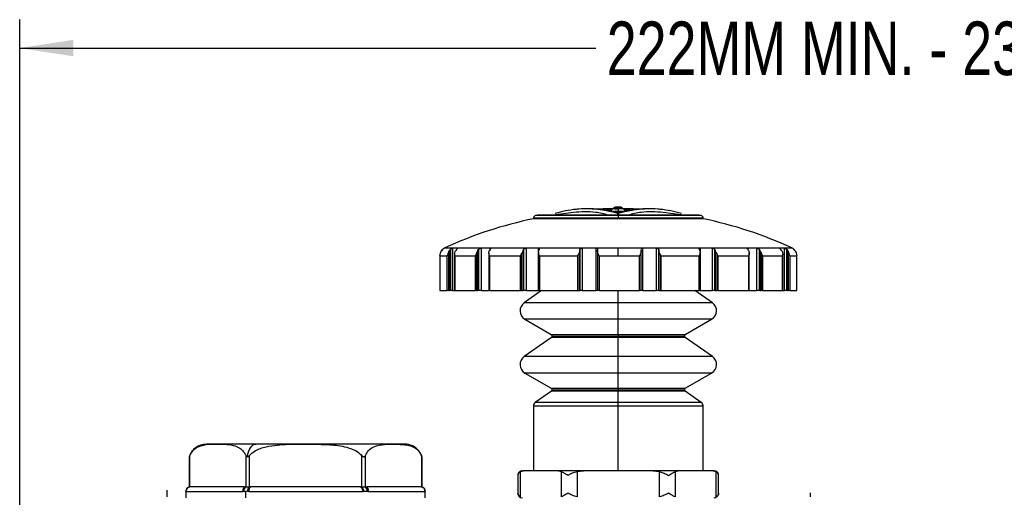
# Model space of a CAD drawing. Header units: millimetres. Extents: x 0 to 864, y 0 to 559.
# Tile 7 of 25: x 218 to 328, y 379 to 432. Entities that reach past the tile are written whole.
import ezdxf

# ---------------------------------------------------------------- set-up
doc = ezdxf.new("R2010")
doc.units = ezdxf.units.MM
doc.linetypes.add('CENTERX2', pattern=[20.32, 12.7, -2.54, 2.54, -2.54])
doc.layers.add('CENTER', color=40, linetype='CENTERX2')
doc.layers.add('DIMENSIONS', color=140, linetype='Continuous', lineweight=25)
doc.styles.add('SLDTEXTSTYLE0', font='TXT', dxfattribs={"width": 0.75})
doc.dimstyles.new('SLDDIMSTYLE0', dxfattribs={"dimtxt": 6, "dimasz": 6, "dimexe": 0, "dimexo": 0.0625, "dimgap": 1.5, "dimtad": 0, "dimtih": 1, "dimtoh": 1, "dimdec": 1, "dimrnd": 1e-09, "dimzin": 12, "dimdsep": 46, "dimtxsty": 'SLDTEXTSTYLE0', "dimsah": 1, "dimcen": 0.09, "dimadec": 0, "dimazin": 3, "dimtfac": 1, "dimtdec": 1, "dimtofl": 0, "dimtmove": 0, "dimatfit": 3, "dimfxl": 0, "dimfrac": 2, "dimtolj": 1, "dimtzin": 12, "dimarcsym": 0})

# ---------------------------------------------------------------- blocks, each defined once
blk = doc.blocks.new('_D')
at = {"layer": 'DIMENSIONS'}
for p, q in [((217.85, 373.23), (217.85, 432.47)), ((454.45, 355.21), (454.45, 432.47)), ((217.85, 429.29), (282.34, 429.29)), ((454.45, 429.29), (389.95, 429.29))]:
    blk.add_line(p, q, dxfattribs=at)
for points in [[(217.85, 429.29), (223.85, 428.37), (223.85, 430.21)], [(454.45, 429.29), (448.45, 430.21), (448.45, 428.37)]]:
    blk.add_solid(points, dxfattribs=at)
at = {"layer": 'DIMENSIONS', "insert": (283.56, 432.26), "char_height": 6, "attachment_point": 1, "style": 'SLDTEXTSTYLE0'}
blk.add_mtext('222MM MIN. - 239MM MAX.', dxfattribs=at)
blk = doc.blocks.new('SW_CENTERMARKSYMBOL_1')
at = {"layer": 'CENTER', "color": 0}
for p, q in [((0, 5.08), (0, 5.84)), ((0, 0), (0, 2.54)), ((-5.08, 0), (-5.84, 0)), ((0, 0), (-2.54, 0)), ((0, 0), (0, -2.54)), ((0, 0), (2.54, 0)), ((5.08, 0), (5.84, 0)), ((0, -5.08), (0, -5.84))]:
    blk.add_line(p, q, dxfattribs=at)
blk = doc.blocks.new('SW_CENTERMARKSYMBOL_2')
at = {"layer": 'CENTER', "color": 0}
for p, q in [((0, 5.08), (0, 5.54)), ((0, 0), (0, 2.54)), ((-5.08, 0), (-5.54, 0)), ((0, 0), (-2.54, 0)), ((0, 0), (0, -2.54)), ((0, 0), (2.54, 0)), ((5.08, 0), (5.54, 0)), ((0, -5.08), (0, -5.54))]:
    blk.add_line(p, q, dxfattribs=at)

msp = doc.modelspace()

# ---------------------------------------------------------------- linework, layer by layer
for p, q in [((284.53, 411.42), (284.53, 411.47)), ((285.11, 411.47), (285.11, 411.42)), ((285.24, 411.35), (285.28, 411.33)), ((275.35, 410.25), (275.35, 410.19)), ((284.85, 410.25), (275.35, 410.25)), ((284.85, 410.19), (275.35, 410.19)), ((284.85, 410.55), (275.59, 410.55)), ((293.9, 410.59), (275.79, 410.59)), ((275.85, 410.59), (275.79, 410.59)), ((284.82, 410.96), (284.82, 410.99)), ((284.85, 410.55), (284.85, 410.25)), ((294.11, 410.55), (284.85, 410.55)), ((284.85, 410.25), (284.85, 410.19)), ((294.35, 410.25), (284.85, 410.25)), ((294.35, 410.19), (284.85, 410.19)), ((293.9, 410.59), (293.84, 410.59)), ((294.35, 410.19), (294.35, 410.25)), ((265.08, 406.64), (265.16, 406.73)), ((265.17, 406.73), (265.09, 406.64)), ((265.16, 406.73), (265.16, 406.72)), ((265.37, 406.89), (265.35, 406.89)), ((265.43, 406.93), (284.85, 406.93)), ((265.97, 406.64), (266.05, 406.73)), ((266.05, 406.73), (266.05, 402.16)), ((266.86, 406.89), (266.3, 406.89)), ((266.3, 406.89), (266.3, 402.16)), ((266.74, 406.73), (266.67, 406.64)), ((266.86, 406.89), (266.87, 406.89)), ((266.86, 406.85), (266.86, 406.89)), ((269.14, 406.64), (269.2, 406.73)), ((269.2, 406.73), (269.2, 402.16)), ((270.51, 406.89), (269.49, 406.89)), ((269.49, 406.89), (269.49, 402.16)), ((270.49, 406.73), (270.44, 406.64)), ((270.51, 406.76), (270.51, 406.89)), ((274.2, 406.64), (274.24, 406.73)), ((274.24, 406.73), (274.24, 402.16)), ((275.9, 406.89), (274.52, 406.89)), ((274.52, 406.89), (274.52, 402.16)), ((275.9, 402.16), (275.9, 406.89)), ((275.98, 406.73), (275.94, 406.64)), ((280.55, 406.64), (280.56, 406.73)), ((280.56, 406.73), (280.56, 402.16)), ((282.36, 406.89), (280.8, 406.89)), ((280.8, 406.89), (280.8, 402.16)), ((282.36, 402.16), (282.36, 406.89)), ((282.54, 406.73), (282.52, 406.64)), ((284.85, 406.03), (284.85, 406.93)), ((284.85, 406.93), (304.26, 406.93)), ((287.4, 406.73), (287.4, 406.76)), ((287.42, 406.64), (287.4, 406.73)), ((289.13, 406.89), (287.57, 406.89)), ((287.57, 406.89), (287.57, 402.16)), ((289.13, 402.16), (289.13, 406.89)), ((289.37, 406.73), (289.38, 406.64)), ((289.37, 402.16), (289.37, 406.73)), ((293.97, 406.64), (293.93, 406.73)), ((295.38, 406.89), (294.01, 406.89)), ((294.01, 406.89), (294.01, 402.16)), ((295.38, 402.16), (295.38, 406.89)), ((295.66, 406.73), (295.7, 406.64)), ((295.66, 402.16), (295.66, 406.73)), ((300.36, 406.89), (299.35, 406.89)), ((299.35, 406.89), (299.35, 406.76)), ((299.43, 406.64), (299.37, 406.73)), ((300.36, 402.16), (300.36, 406.89)), ((300.64, 406.73), (300.7, 406.64)), ((300.64, 402.16), (300.64, 406.73)), ((303.46, 406.89), (302.93, 406.89)), ((302.93, 406.89), (302.93, 406.86)), ((303.13, 406.64), (303.05, 406.73)), ((303.46, 402.16), (303.46, 406.89)), ((303.72, 406.73), (303.8, 406.64)), ((303.72, 402.16), (303.72, 406.73)), ((304.35, 406.89), (304.34, 406.89)), ((304.62, 406.64), (304.53, 406.73)), ((264.88, 406.05), (264.88, 402.16)), ((264.89, 406.05), (264.89, 402.16)), ((264.89, 406.03), (265.71, 406.03)), ((264.89, 406.03), (264.89, 402.16)), ((265.71, 402.16), (265.71, 406.03)), ((265.97, 406.64), (265.9, 406.54)), ((265.9, 402.16), (265.9, 406.54)), ((265.97, 402.16), (265.97, 406.64)), ((266.53, 406.2), (266.53, 402.16)), ((266.55, 406.03), (268.85, 406.03)), ((266.55, 406.03), (266.55, 402.16)), ((268.85, 402.16), (268.85, 406.03)), ((269.01, 402.16), (269.01, 406.42)), ((269.14, 402.16), (269.14, 406.64)), ((270.36, 406.35), (270.36, 402.16)), ((270.42, 406.03), (273.92, 406.03)), ((270.42, 406.03), (270.42, 402.16)), ((274.03, 406.28), (273.92, 406.03)), ((273.92, 402.16), (273.92, 406.03)), ((274.03, 402.16), (274.03, 406.28)), ((274.2, 402.16), (274.2, 406.64)), ((275.91, 406.48), (275.91, 402.16)), ((276.03, 406.03), (280.31, 406.03)), ((276.03, 406.03), (276.03, 402.16)), ((280.35, 406.13), (280.31, 406.03)), ((280.31, 402.16), (280.31, 406.03)), ((280.35, 402.16), (280.35, 406.13)), ((280.55, 402.16), (280.55, 406.64)), ((282.52, 406.64), (282.52, 402.16)), ((282.7, 406.03), (284.85, 406.03)), ((282.7, 406.03), (282.7, 402.16)), ((284.85, 406.03), (287.24, 406.03)), ((287.24, 402.16), (287.24, 406.03)), ((287.42, 402.16), (287.42, 406.64)), ((289.38, 406.64), (289.38, 402.16)), ((289.63, 406.03), (289.58, 406.13)), ((289.58, 406.13), (289.58, 402.16)), ((289.63, 406.03), (293.89, 406.03)), ((289.63, 406.03), (289.63, 402.16)), ((293.89, 402.16), (293.89, 406.03)), ((294, 402.16), (294, 406.48)), ((295.7, 406.64), (295.7, 402.16)), ((295.98, 406.03), (295.87, 406.28)), ((295.87, 406.28), (295.87, 402.16)), ((295.98, 406.03), (299.45, 406.03)), ((295.98, 406.03), (295.98, 402.16)), ((299.45, 402.16), (299.45, 406.03)), ((299.5, 402.16), (299.5, 406.35)), ((300.7, 406.64), (300.7, 402.16)), ((300.83, 406.42), (300.83, 402.16)), ((300.99, 406.03), (303.24, 406.03)), ((300.99, 406.03), (300.99, 402.16)), ((303.24, 402.16), (303.24, 406.03)), ((303.26, 402.16), (303.26, 406.2)), ((303.86, 406.54), (303.8, 406.64)), ((303.8, 406.64), (303.8, 402.16)), ((303.86, 406.54), (303.86, 402.16)), ((304.06, 406.03), (304.82, 406.03)), ((304.06, 406.03), (304.06, 402.16)), ((304.82, 402.16), (304.82, 406.05)), ((304.82, 402.16), (304.82, 406.03)), ((264.89, 402.16), (264.88, 402.16)), ((264.89, 402.16), (265.71, 402.16)), ((264.89, 402.16), (264.89, 402.16)), ((265.9, 402.16), (265.71, 402.16)), ((265.9, 402.16), (265.97, 402.16)), ((266.05, 402.16), (265.97, 402.16)), ((266.3, 402.16), (266.05, 402.16)), ((266.3, 402.16), (266.57, 402.16)), ((266.55, 402.16), (266.53, 402.16)), ((266.55, 402.16), (268.85, 402.16)), ((269.01, 402.16), (268.85, 402.16)), ((269.01, 402.16), (269.14, 402.16)), ((269.2, 402.16), (269.14, 402.16)), ((269.49, 402.16), (269.2, 402.16)), ((269.49, 402.16), (270.33, 402.16)), ((270.42, 402.16), (270.36, 402.16)), ((270.42, 402.16), (273.92, 402.16)), ((274.03, 402.16), (273.92, 402.16)), ((274.03, 402.16), (274.2, 402.16)), ((274.24, 402.16), (274.2, 402.16)), ((274.52, 402.16), (274.24, 402.16)), ((276.27, 402.16), (274.32, 400.79)), ((274.52, 402.16), (275.9, 402.16)), ((275.91, 402.16), (275.9, 402.16)), ((276.03, 402.16), (275.91, 402.16)), ((276.03, 402.16), (280.31, 402.16)), ((280.35, 402.16), (280.31, 402.16)), ((280.35, 402.16), (280.55, 402.16)), ((280.56, 402.16), (280.55, 402.16)), ((280.8, 402.16), (280.56, 402.16)), ((280.8, 402.16), (282.36, 402.16)), ((282.52, 402.16), (282.36, 402.16)), ((282.7, 402.16), (282.52, 402.16)), ((282.7, 402.16), (287.24, 402.16)), ((284.85, 400.79), (284.85, 402.16)), ((287.42, 402.16), (287.24, 402.16)), ((287.57, 402.16), (287.42, 402.16)), ((287.57, 402.16), (289.13, 402.16)), ((289.37, 402.16), (289.13, 402.16)), ((289.38, 402.16), (289.37, 402.16)), ((289.38, 402.16), (289.58, 402.16)), ((289.63, 402.16), (289.58, 402.16)), ((289.63, 402.16), (293.89, 402.16)), ((295.38, 400.79), (293.42, 402.16)), ((294, 402.16), (293.89, 402.16)), ((294.01, 402.16), (294, 402.16)), ((294.01, 402.16), (295.38, 402.16)), ((295.66, 402.16), (295.38, 402.16)), ((295.7, 402.16), (295.66, 402.16)), ((295.7, 402.16), (295.87, 402.16)), ((295.98, 402.16), (295.87, 402.16)), ((295.98, 402.16), (299.45, 402.16)), ((299.5, 402.16), (299.45, 402.16)), ((299.5, 402.16), (300.36, 402.16)), ((300.64, 402.16), (300.36, 402.16)), ((300.7, 402.16), (300.64, 402.16)), ((300.7, 402.16), (300.83, 402.16)), ((300.99, 402.16), (300.83, 402.16)), ((300.99, 402.16), (303.24, 402.16)), ((303.26, 402.16), (303.24, 402.16)), ((303.26, 402.16), (303.46, 402.16)), ((303.72, 402.16), (303.46, 402.16)), ((303.8, 402.16), (303.72, 402.16)), ((303.8, 402.16), (303.86, 402.16)), ((304.06, 402.16), (303.86, 402.16)), ((304.06, 402.16), (304.82, 402.16)), ((304.82, 402.16), (304.82, 402.16)), ((284.85, 400.79), (274.32, 400.79)), ((284.85, 398.94), (284.85, 400.79)), ((295.38, 400.79), (284.85, 400.79)), ((274.4, 398.94), (277.35, 397.24)), ((284.85, 398.94), (274.4, 398.94)), ((284.85, 397.24), (284.85, 398.94)), ((295.3, 398.94), (284.85, 398.94)), ((292.35, 397.24), (295.3, 398.94)), ((277.36, 396.9), (274.32, 394.77)), ((277.35, 397.24), (284.85, 397.24)), ((284.85, 396.9), (277.36, 396.9)), ((277.45, 397.06), (284.85, 397.06)), ((284.85, 397.24), (284.85, 397.06)), ((284.85, 397.24), (292.35, 397.24)), ((284.85, 397.06), (284.85, 396.9)), ((284.85, 397.06), (292.25, 397.06)), ((284.85, 394.77), (284.85, 396.9)), ((292.33, 396.9), (284.85, 396.9)), ((295.38, 394.77), (292.33, 396.9)), ((284.85, 394.77), (274.32, 394.77)), ((284.85, 392.91), (284.85, 394.77)), ((295.38, 394.77), (284.85, 394.77)), ((274.4, 392.91), (277.35, 391.21)), ((284.85, 392.91), (274.4, 392.91)), ((284.85, 391.21), (284.85, 392.91)), ((295.3, 392.91), (284.85, 392.91)), ((292.35, 391.21), (295.3, 392.91)), ((277.36, 390.87), (275.56, 389.61)), ((277.35, 391.21), (284.85, 391.21)), ((284.85, 390.87), (277.36, 390.87)), ((277.45, 391.04), (284.85, 391.04)), ((284.85, 391.21), (284.85, 391.04)), ((284.85, 391.21), (292.35, 391.21)), ((284.85, 391.04), (284.85, 390.87)), ((284.85, 391.04), (292.25, 391.04)), ((284.85, 389.61), (284.85, 390.87)), ((292.33, 390.87), (284.85, 390.87)), ((294.13, 389.61), (292.33, 390.87)), ((275.35, 389.2), (275.35, 381.96)), ((284.85, 389.2), (275.35, 389.2)), ((284.85, 389.61), (275.56, 389.61)), ((284.85, 389.2), (284.85, 389.61)), ((294.13, 389.61), (284.85, 389.61)), ((284.85, 381.96), (284.85, 389.2)), ((294.35, 389.2), (284.85, 389.2)), ((294.35, 381.96), (294.35, 389.2)), ((244.29, 384.96), (238.76, 384.96)), ((260.91, 384.96), (244.29, 384.96)), ((236.89, 380.16), (236.89, 383.7)), ((243.15, 383.7), (243.15, 380.16)), ((243.58, 380.16), (243.58, 383.7)), ((256.11, 383.7), (256.11, 380.16)), ((256.54, 380.16), (256.54, 383.7)), ((262.87, 383.52), (262.78, 383.77)), ((262.81, 383.7), (262.81, 380.16)), ((236.82, 383.52), (236.82, 380.16)), ((262.88, 380.16), (262.88, 383.52)), ((273.61, 381.46), (273.61, 379.46)), ((273.88, 381.88), (274.23, 381.96)), ((273.88, 381.88), (273.88, 379.05)), ((274.11, 381.96), (274.23, 381.96)), ((278.14, 381.96), (274.23, 381.96)), ((278.14, 381.96), (278.5, 381.88)), ((280.94, 381.96), (278.14, 381.96)), ((278.5, 379.05), (278.5, 381.88)), ((280.23, 381.88), (280.94, 381.96)), ((280.23, 381.88), (280.23, 379.05)), ((288.76, 381.96), (280.94, 381.96)), ((288.76, 381.96), (289.47, 381.88)), ((291.55, 381.96), (288.76, 381.96)), ((289.47, 379.05), (289.47, 381.88)), ((291.2, 381.88), (291.55, 381.96)), ((291.2, 381.88), (291.2, 379.05)), ((295.46, 381.96), (291.55, 381.96)), ((295.46, 381.96), (295.82, 381.88)), ((295.58, 381.96), (295.46, 381.96)), ((295.82, 379.05), (295.82, 381.88)), ((296.08, 379.46), (296.08, 381.46)), ((236.45, 379.68), (236.45, 378.96)), ((236.45, 379.67), (236.45, 379.68)), ((236.45, 379.66), (236.45, 379.67)), ((236.45, 379.66), (242.82, 379.66)), ((242.96, 380.16), (236.95, 380.16)), ((242.96, 379.67), (242.82, 379.66)), ((242.96, 379.67), (243.15, 379.68)), ((243.15, 380.16), (243.08, 380.16)), ((243.34, 379.67), (243.15, 379.68)), ((243.15, 378.96), (243.15, 379.68)), ((243.48, 379.66), (243.34, 379.67)), ((243.48, 379.66), (256.22, 379.66)), ((243.72, 380.16), (243.58, 380.16)), ((255.98, 380.16), (243.72, 380.16)), ((256.11, 380.16), (255.98, 380.16)), ((256.35, 379.67), (256.22, 379.66)), ((256.61, 380.16), (256.54, 380.16)), ((262.74, 380.16), (256.73, 380.16)), ((256.87, 379.66), (256.74, 379.67)), ((256.87, 379.66), (263.24, 379.66)), ((263.25, 379.68), (263.24, 379.67)), ((263.24, 379.67), (263.24, 379.66)), ((263.25, 378.96), (263.25, 379.68))]:
    msp.add_line(p, q)
at = {"flags": 128}
for points in [[(284.26, 411.31), (283.17, 411.28), (282.6, 411.26)], [(284.08, 411.16), (283.79, 411.15), (283.46, 411.14)], [(284.33, 411.34), (284.35, 411.34), (284.4, 411.35)], [(285.31, 411.34), (285.29, 411.34), (285.24, 411.35)], [(287.09, 411.26), (286.51, 411.28), (285.47, 411.31)], [(286.23, 411.14), (285.85, 411.15), (285.55, 411.16)], [(243.33, 383.51), (243.39, 383.82), (243.47, 384.1), (243.57, 384.35), (243.69, 384.56), (243.83, 384.73), (243.98, 384.86), (244.13, 384.94), (244.29, 384.96)], [(243.08, 380.16), (243.03, 380.15), (242.98, 380.12), (242.94, 380.08), (242.9, 380.02), (242.86, 379.94), (242.84, 379.85), (242.83, 379.76), (242.82, 379.66)], [(243.72, 380.16), (243.67, 380.15), (243.62, 380.12), (243.58, 380.08), (243.55, 380.02), (243.52, 379.94), (243.5, 379.85), (243.48, 379.76), (243.48, 379.66)], [(255.98, 380.16), (256.02, 380.15), (256.07, 380.12), (256.11, 380.08), (256.15, 380.02), (256.18, 379.94), (256.2, 379.85), (256.21, 379.76), (256.22, 379.66)], [(256.61, 380.16), (256.66, 380.15), (256.71, 380.12), (256.76, 380.08), (256.8, 380.02), (256.83, 379.94), (256.85, 379.85), (256.87, 379.76), (256.87, 379.66)]]:
    msp.add_lwpolyline(points, dxfattribs=at)
for centre, radius, start, end in [((281.38, 399.03), 12.27, 95.8222, 107.0534), ((281.32, 399.35), 11.94, 72.8004, 95.6467), ((284.9, 363.91), 47.56, 95.4631, 95.7452), ((281.49, 399.38), 11.92, 73.6509, 95.3755), ((284.53, 411.17), 0.3, 90.3925, 149.3426), ((284.85, 364.31), 47.16, 90.0007, 90.3912), ((284.85, 364.46), 46.96, 89.674, 90.392), ((284.85, 364.51), 46.96, 89.674, 90), ((288.2, 399.38), 11.92, 84.6245, 106.3491), ((288.38, 399.35), 11.94, 84.3533, 107.1996), ((285.11, 411.17), 0.3, 30.1655, 89.6741), ((284.79, 363.9), 47.57, 84.2548, 84.5369), ((288.31, 399.03), 12.27, 72.9466, 84.1778), ((284.85, 364.47), 46.69, 101.7388, 114.57), ((275.65, 410.25), 0.3, 101.3618, 179.9995), ((284.79, 364.74), 46.72, 101.1056, 101.3629), ((284.85, 364.47), 46.69, 96.1753, 98.9981), ((284.85, 364.47), 46.69, 81.0019, 83.8248), ((284.9, 364.74), 46.72, 78.6372, 78.8944), ((294.05, 410.25), 0.3, 0.0003, 78.6384), ((284.85, 364.47), 46.69, 65.43, 78.2612), ((265.85, 406.02), 1, 114.5708, 119.9973), ((303.85, 406.02), 1, 60.0033, 65.4297), ((274.95, 399.89), 1.1, 125.0002, 239.9998), ((294.75, 399.89), 1.1, 300, 54.9999), ((277.25, 397.06), 0.2, 359.9997, 60), ((277.25, 397.06), 0.2, 305.0007, 359.9993), ((292.45, 397.06), 0.2, 120.0003, 180.0003), ((292.45, 397.06), 0.2, 180, 234.9999), ((274.95, 393.87), 1.1, 125.0001, 239.9999), ((294.75, 393.87), 1.1, 299.9999, 55), ((277.25, 391.04), 0.2, 359.9992, 60.001), ((277.25, 391.04), 0.2, 305.0007, 359.9988), ((292.45, 391.04), 0.2, 119.9993, 180.0008), ((292.45, 391.04), 0.2, 180.0005, 234.9999), ((275.85, 389.2), 0.5, 125, 180.0002), ((293.85, 389.2), 0.5, 0, 54.9999), ((238.74, 382.96), 2, 90, 163.9291), ((260.95, 382.96), 2, 39.6482, 89.9999), ((274.11, 381.46), 0.5, 90.0002, 180.0107), ((295.58, 381.46), 0.5, 0.0002, 90), ((236.95, 379.66), 0.5, 90.0114, 180.0114), ((236.95, 379.67), 0.5, 97.264, 179.8609), ((243.41, 379.78), 0.467, 123.8975, 193.3007), ((243.88, 379.71), 0.54, 123.1688, 184.5411), ((255.82, 379.71), 0.54, 355.4589, 56.8312), ((256.28, 379.78), 0.467, 346.6984, 56.1026), ((262.74, 379.66), 0.5, 359.9884, 89.9886), ((262.74, 379.67), 0.5, 0.1389, 82.7362), ((274.11, 379.46), 0.5, 180.0461, 270.0002), ((295.58, 379.46), 0.5, 270, 0.0001)]:
    msp.add_arc(centre, radius, start, end)
for points, knots in [([(284.06, 411.03), (284.06, 411.07), (284.07, 411.13), (284.11, 411.2), (284.14, 411.24), (284.17, 411.27), (284.21, 411.29), (284.27, 411.32), (284.33, 411.33), (284.36, 411.33)], [0, 0, 0, 0, 0.2394326, 0.3678944, 0.4988785, 0.5572453, 0.6639373, 0.8149274, 1, 1, 1, 1]), ([(284.33, 411.34), (284.28, 411.33), (284.23, 411.32), (284.19, 411.28), (284.18, 411.27)], [0, 0, 0, 0, 0.837119, 1, 1, 1, 1]), ([(284.33, 411.34), (284.34, 411.35), (284.36, 411.37), (284.42, 411.4), (284.49, 411.42), (284.53, 411.42)], [0, 0, 0, 0, 0.006484, 0.42628, 1, 1, 1, 1]), ([(284.36, 411.33), (284.36, 411.33), (284.37, 411.35), (284.39, 411.35), (284.4, 411.35)], [0, 0, 0, 0, 0.278522, 1, 1, 1, 1]), ([(284.36, 411.33), (284.36, 411.33), (284.4, 411.3), (284.5, 411.31), (284.62, 411.29), (284.73, 411.29), (284.79, 411.29), (284.82, 411.29)], [0, 0, 0, 0, 0.069746, 0.283681, 0.604361, 0.797294, 1, 1, 1, 1]), ([(284.4, 411.35), (284.42, 411.35), (284.48, 411.36), (284.57, 411.36), (284.69, 411.37), (284.77, 411.37), (284.81, 411.37)], [0, 0, 0, 0, 0.1685097, 0.4051967, 0.6851229, 1, 1, 1, 1]), ([(284.81, 411.37), (284.86, 411.37), (284.94, 411.37), (285.06, 411.36), (285.16, 411.36), (285.21, 411.35), (285.24, 411.35)], [0, 0, 0, 0, 0.3188777, 0.6027373, 0.8324448, 1, 1, 1, 1]), ([(285.28, 411.33), (285.27, 411.32), (285.23, 411.3), (285.16, 411.31), (285.08, 411.3), (284.97, 411.29), (284.88, 411.29), (284.82, 411.29)], [0, 0, 0, 0, 0.0713223, 0.2846691, 0.4370354, 0.6052566, 1, 1, 1, 1]), ([(284.82, 411.29), (284.82, 411.29), (284.82, 411.27), (284.82, 411.25), (284.82, 411.21), (284.82, 411.15), (284.82, 411.08), (284.82, 411.02), (284.82, 410.99)], [0, 0, 0, 0, 0.0460556, 0.1411241, 0.2739203, 0.4283951, 0.7417188, 1, 1, 1, 1]), ([(285.28, 411.33), (285.31, 411.33), (285.36, 411.32), (285.43, 411.29), (285.47, 411.27), (285.5, 411.23), (285.53, 411.2), (285.57, 411.13), (285.58, 411.07), (285.58, 411.03)], [0, 0, 0, 0, 0.183017, 0.333208, 0.440589, 0.501137, 0.631861, 0.760246, 1, 1, 1, 1]), ([(285.53, 411.19), (285.52, 411.21), (285.5, 411.24), (285.42, 411.31), (285.35, 411.33), (285.31, 411.34)], [0, 0, 0, 0, 0.237104, 0.472985, 1, 1, 1, 1]), ([(283.75, 410.59), (283.27, 410.71), (281.99, 411.04), (280.66, 410.95), (279.82, 410.89)], [0, 0, 0, 0, 0.371289, 1, 1, 1, 1]), ([(284.82, 410.99), (284.72, 410.99), (284.57, 410.99), (284.38, 411), (284.25, 411.01), (284.14, 411), (284.07, 411.03), (284.06, 411.03)], [0, 0, 0, 0, 0.398787, 0.58228, 0.730698, 0.941029, 1, 1, 1, 1]), ([(284.82, 410.96), (284.77, 410.96), (284.66, 410.96), (284.48, 410.97), (284.31, 410.97), (284.17, 410.99), (284.08, 410.99), (284.06, 411.02), (284.06, 411.02)], [0, 0, 0, 0, 0.1899472, 0.4478957, 0.6773037, 0.8775824, 0.9868474, 1, 1, 1, 1]), ([(284.78, 410.59), (284.78, 410.59), (284.78, 410.61), (284.79, 410.65), (284.81, 410.71), (284.83, 410.74), (284.85, 410.76)], [0, 0, 0, 0, 0.0071252, 0.3323556, 0.6722634, 1, 1, 1, 1]), ([(285.58, 411.03), (285.57, 411.03), (285.5, 411), (285.39, 411.01), (285.25, 411), (285.07, 410.99), (284.92, 410.99), (284.82, 410.99)], [0, 0, 0, 0, 0.061114, 0.272884, 0.422195, 0.609849, 1, 1, 1, 1]), ([(285.58, 411.02), (285.58, 411.02), (285.55, 411), (285.47, 410.99), (285.32, 410.97), (285.11, 410.96), (284.94, 410.96), (284.84, 410.96), (284.82, 410.96)], [0, 0, 0, 0, 0.0218, 0.122405, 0.308874, 0.611025, 0.932775, 1, 1, 1, 1]), ([(284.91, 410.59), (284.91, 410.59), (284.91, 410.61), (284.9, 410.65), (284.88, 410.71), (284.86, 410.74), (284.85, 410.76)], [0, 0, 0, 0, 0.007167, 0.332374, 0.672326, 1, 1, 1, 1]), ([(289.87, 410.89), (289.04, 410.95), (287.72, 411.04), (286.43, 410.71), (285.95, 410.59)], [0, 0, 0, 0, 0.622503, 1, 1, 1, 1]), ([(265.16, 406.73), (265.18, 406.75), (265.22, 406.79), (265.28, 406.84), (265.32, 406.87), (265.35, 406.88), (265.35, 406.89)], [0, 0, 0, 0, 0.398738, 0.689075, 0.883764, 1, 1, 1, 1]), ([(265.37, 406.89), (265.37, 406.89), (265.36, 406.88), (265.33, 406.87), (265.3, 406.84), (265.25, 406.8), (265.2, 406.76), (265.17, 406.73), (265.17, 406.73)], [0, 0, 0, 0, 0.031065, 0.135611, 0.304524, 0.539857, 0.928884, 1, 1, 1, 1]), ([(266.05, 406.73), (266.07, 406.75), (266.11, 406.8), (266.18, 406.84), (266.24, 406.87), (266.28, 406.89), (266.3, 406.89), (266.3, 406.89)], [0, 0, 0, 0, 0.325603, 0.584444, 0.781875, 0.93427, 1, 1, 1, 1]), ([(266.87, 406.88), (266.87, 406.88), (266.87, 406.86), (266.84, 406.84), (266.81, 406.8), (266.77, 406.76), (266.74, 406.73), (266.74, 406.73)], [0, 0, 0, 0, 0.050928, 0.205639, 0.454839, 0.912211, 1, 1, 1, 1]), ([(269.2, 406.73), (269.22, 406.76), (269.26, 406.8), (269.33, 406.84), (269.39, 406.87), (269.44, 406.89), (269.48, 406.89), (269.49, 406.89)], [0, 0, 0, 0, 0.279912, 0.518405, 0.719185, 0.899851, 1, 1, 1, 1]), ([(270.51, 406.89), (270.52, 406.89), (270.54, 406.89), (270.57, 406.87), (270.56, 406.84), (270.54, 406.8), (270.52, 406.76), (270.5, 406.73), (270.49, 406.73)], [0, 0, 0, 0, 0.154641, 0.259638, 0.37473, 0.558803, 0.92608, 1, 1, 1, 1]), ([(274.24, 406.73), (274.26, 406.76), (274.29, 406.8), (274.35, 406.84), (274.41, 406.87), (274.47, 406.89), (274.51, 406.89), (274.52, 406.89)], [0, 0, 0, 0, 0.2482397, 0.4687017, 0.6696045, 0.8716973, 1, 1, 1, 1]), ([(275.9, 406.89), (275.92, 406.89), (275.94, 406.89), (275.98, 406.87), (276.01, 406.85), (276.01, 406.8), (275.99, 406.76), (275.98, 406.73), (275.98, 406.73)], [0, 0, 0, 0, 0.201903, 0.3606172, 0.494729, 0.6501632, 0.9404674, 1, 1, 1, 1]), ([(280.56, 406.73), (280.57, 406.76), (280.58, 406.8), (280.63, 406.85), (280.69, 406.87), (280.75, 406.89), (280.79, 406.89), (280.8, 406.89)], [0, 0, 0, 0, 0.232958, 0.43558, 0.631136, 0.847674, 1, 1, 1, 1]), ([(282.36, 406.89), (282.38, 406.89), (282.42, 406.89), (282.47, 406.87), (282.51, 406.85), (282.54, 406.8), (282.54, 406.76), (282.54, 406.73), (282.54, 406.73)], [0, 0, 0, 0, 0.207191, 0.390563, 0.551734, 0.711149, 0.952974, 1, 1, 1, 1]), ([(287.4, 406.8), (287.4, 406.8), (287.4, 406.81), (287.43, 406.85), (287.47, 406.88), (287.52, 406.89), (287.56, 406.89), (287.57, 406.89)], [0, 0, 0, 0, 0.0176334, 0.2617313, 0.4959674, 0.7796803, 1, 1, 1, 1]), ([(289.13, 406.89), (289.15, 406.89), (289.19, 406.89), (289.24, 406.87), (289.3, 406.85), (289.34, 406.81), (289.36, 406.76), (289.37, 406.73), (289.37, 406.73)], [0, 0, 0, 0, 0.188619, 0.37315, 0.54844, 0.722986, 0.958243, 1, 1, 1, 1]), ([(293.93, 406.73), (293.92, 406.75), (293.91, 406.79), (293.9, 406.84), (293.93, 406.88), (293.97, 406.89), (294, 406.89), (294.01, 406.89)], [0, 0, 0, 0, 0.3047285, 0.4945847, 0.6439853, 0.8339485, 1, 1, 1, 1]), ([(295.38, 406.89), (295.4, 406.89), (295.43, 406.89), (295.49, 406.87), (295.55, 406.85), (295.6, 406.81), (295.64, 406.76), (295.66, 406.73), (295.66, 406.73)], [0, 0, 0, 0, 0.160358, 0.334369, 0.514116, 0.703237, 0.956983, 1, 1, 1, 1]), ([(299.37, 406.73), (299.35, 406.75), (299.32, 406.79), (299.3, 406.83), (299.29, 406.87), (299.32, 406.89), (299.34, 406.89), (299.35, 406.89)], [0, 0, 0, 0, 0.384738, 0.616129, 0.746365, 0.871489, 1, 1, 1, 1]), ([(300.36, 406.89), (300.37, 406.89), (300.4, 406.89), (300.45, 406.87), (300.51, 406.85), (300.57, 406.8), (300.62, 406.76), (300.64, 406.73), (300.64, 406.73)], [0, 0, 0, 0, 0.126699, 0.28414, 0.463377, 0.666129, 0.951437, 1, 1, 1, 1]), ([(303.05, 406.73), (303.03, 406.75), (302.99, 406.79), (302.95, 406.84), (302.92, 406.86), (302.91, 406.89), (302.93, 406.89), (302.93, 406.89)], [0, 0, 0, 0, 0.4265005, 0.7067879, 0.8671166, 0.9413193, 1, 1, 1, 1]), ([(303.46, 406.89), (303.47, 406.89), (303.49, 406.89), (303.53, 406.87), (303.58, 406.84), (303.64, 406.8), (303.69, 406.76), (303.72, 406.73), (303.72, 406.73)], [0, 0, 0, 0, 0.085266, 0.220424, 0.396145, 0.613629, 0.942366, 1, 1, 1, 1]), ([(304.53, 406.73), (304.51, 406.75), (304.47, 406.79), (304.41, 406.84), (304.37, 406.87), (304.35, 406.88), (304.34, 406.89), (304.34, 406.89)], [0, 0, 0, 0, 0.390613, 0.675033, 0.865755, 0.979619, 1, 1, 1, 1]), ([(265.08, 406.64), (265.05, 406.6), (264.98, 406.5), (264.89, 406.3), (264.88, 406.13), (264.88, 406.03)], [0, 0, 0, 0, 0.232746, 0.514405, 1, 1, 1, 1]), ([(264.89, 406.03), (264.9, 406.13), (264.91, 406.3), (265, 406.51), (265.06, 406.6), (265.09, 406.64)], [0, 0, 0, 0, 0.490694, 0.764696, 1, 1, 1, 1]), ([(265.9, 406.54), (265.85, 406.46), (265.76, 406.29), (265.73, 406.11), (265.71, 406.03)], [0, 0, 0, 0, 0.5112015, 1, 1, 1, 1]), ([(266.55, 406.03), (266.54, 406.14), (266.53, 406.31), (266.59, 406.52), (266.64, 406.6), (266.67, 406.64)], [0, 0, 0, 0, 0.538465, 0.792815, 1, 1, 1, 1]), ([(269.01, 406.42), (268.98, 406.36), (268.92, 406.24), (268.87, 406.1), (268.85, 406.03)], [0, 0, 0, 0, 0.4133555, 1, 1, 1, 1]), ([(269.14, 406.64), (269.11, 406.59), (269.06, 406.52), (269.02, 406.44), (269.01, 406.42)], [0, 0, 0, 0, 0.677484, 1, 1, 1, 1]), ([(270.42, 406.03), (270.39, 406.13), (270.35, 406.29), (270.37, 406.5), (270.41, 406.6), (270.44, 406.64)], [0, 0, 0, 0, 0.5065766, 0.7787558, 1, 1, 1, 1]), ([(274.2, 406.64), (274.18, 406.59), (274.12, 406.47), (274.06, 406.35), (274.03, 406.28)], [0, 0, 0, 0, 0.411634, 1, 1, 1, 1]), ([(276.03, 406.03), (275.99, 406.13), (275.93, 406.28), (275.91, 406.49), (275.93, 406.59), (275.94, 406.64)], [0, 0, 0, 0, 0.5208807, 0.7686708, 1, 1, 1, 1]), ([(280.55, 406.64), (280.54, 406.59), (280.5, 406.45), (280.42, 406.28), (280.37, 406.16), (280.35, 406.13)], [0, 0, 0, 0, 0.282815, 0.798757, 1, 1, 1, 1]), ([(282.7, 406.03), (282.65, 406.13), (282.59, 406.29), (282.52, 406.49), (282.52, 406.6), (282.52, 406.64)], [0, 0, 0, 0, 0.526356, 0.790405, 1, 1, 1, 1]), ([(287.42, 406.64), (287.42, 406.6), (287.42, 406.49), (287.36, 406.29), (287.29, 406.13), (287.24, 406.03)], [0, 0, 0, 0, 0.198839, 0.471411, 1, 1, 1, 1]), ([(289.58, 406.13), (289.53, 406.24), (289.45, 406.4), (289.4, 406.58), (289.38, 406.64)], [0, 0, 0, 0, 0.661939, 1, 1, 1, 1]), ([(293.97, 406.64), (293.98, 406.6), (294.01, 406.5), (293.98, 406.29), (293.93, 406.13), (293.89, 406.03)], [0, 0, 0, 0, 0.2068292, 0.4771196, 1, 1, 1, 1]), ([(295.87, 406.28), (295.82, 406.37), (295.76, 406.49), (295.71, 406.61), (295.7, 406.64)], [0, 0, 0, 0, 0.7594751, 1, 1, 1, 1]), ([(299.43, 406.64), (299.45, 406.6), (299.49, 406.5), (299.51, 406.29), (299.47, 406.13), (299.45, 406.03)], [0, 0, 0, 0, 0.219465, 0.491392, 1, 1, 1, 1]), ([(300.83, 406.42), (300.8, 406.48), (300.76, 406.55), (300.71, 406.63), (300.7, 406.64)], [0, 0, 0, 0, 0.782209, 1, 1, 1, 1]), ([(300.99, 406.03), (300.97, 406.1), (300.92, 406.24), (300.86, 406.37), (300.83, 406.42)], [0, 0, 0, 0, 0.586752, 1, 1, 1, 1]), ([(303.13, 406.64), (303.15, 406.6), (303.21, 406.5), (303.27, 406.3), (303.25, 406.13), (303.24, 406.03)], [0, 0, 0, 0, 0.2296954, 0.5064002, 1, 1, 1, 1]), ([(304.06, 406.03), (304.04, 406.11), (304, 406.3), (303.91, 406.46), (303.86, 406.54)], [0, 0, 0, 0, 0.486334, 1, 1, 1, 1]), ([(304.62, 406.64), (304.65, 406.6), (304.71, 406.5), (304.8, 406.3), (304.81, 406.13), (304.82, 406.03)], [0, 0, 0, 0, 0.232745, 0.514405, 1, 1, 1, 1]), ([(236.89, 383.7), (236.98, 383.88), (237.19, 384.28), (237.94, 384.79), (239.04, 384.99), (240.2, 384.94), (241.26, 384.94), (242.11, 384.75), (242.73, 384.36), (243.02, 383.99), (243.12, 383.76), (243.15, 383.7)], [0, 0, 0, 0, 0.081539, 0.188318, 0.364538, 0.538274, 0.671444, 0.807127, 0.895526, 0.971752, 1, 1, 1, 1]), ([(243.58, 383.7), (243.78, 383.88), (244.31, 384.36), (245.82, 384.79), (247.9, 384.99), (250.21, 384.94), (252.31, 384.94), (253.95, 384.77), (255.18, 384.4), (255.82, 384.02), (256.05, 383.77), (256.11, 383.7)], [0, 0, 0, 0, 0.060661, 0.161523, 0.351281, 0.542142, 0.68834, 0.833954, 0.919532, 0.980622, 1, 1, 1, 1]), ([(256.54, 383.7), (256.64, 383.88), (256.85, 384.28), (257.6, 384.79), (258.7, 384.95), (259.85, 384.95), (260.91, 384.92), (261.77, 384.76), (262.39, 384.36), (262.68, 383.99), (262.78, 383.76), (262.81, 383.7)], [0, 0, 0, 0, 0.081608, 0.188477, 0.363356, 0.538111, 0.670704, 0.806963, 0.895438, 0.971728, 1, 1, 1, 1]), ([(236.89, 383.7), (236.87, 383.66), (236.85, 383.61), (236.83, 383.55), (236.82, 383.52), (236.82, 383.52), (236.82, 383.52)], [0, 0, 0, 0, 0.643562, 0.871423, 0.990997, 1, 1, 1, 1]), ([(243.33, 383.51), (243.32, 383.52), (243.28, 383.52), (243.2, 383.59), (243.17, 383.65), (243.15, 383.7)], [0, 0, 0, 0, 0.183322, 0.422122, 1, 1, 1, 1]), ([(243.58, 383.7), (243.55, 383.66), (243.5, 383.6), (243.42, 383.54), (243.37, 383.52), (243.34, 383.51), (243.33, 383.51)], [0, 0, 0, 0, 0.509679, 0.737382, 0.912113, 1, 1, 1, 1]), ([(256.54, 383.7), (256.52, 383.66), (256.5, 383.6), (256.44, 383.54), (256.39, 383.51), (256.34, 383.51), (256.29, 383.53), (256.21, 383.59), (256.15, 383.66), (256.11, 383.7)], [0, 0, 0, 0, 0.229414, 0.331094, 0.416345, 0.487039, 0.561879, 0.693916, 1, 1, 1, 1]), ([(262.87, 383.52), (262.87, 383.51), (262.88, 383.51), (262.86, 383.55), (262.85, 383.58), (262.83, 383.65), (262.81, 383.7)], [0, 0, 0, 0, 0.004631, 0.070696, 0.296339, 1, 1, 1, 1]), ([(273.88, 381.88), (273.8, 381.82), (273.65, 381.72), (273.62, 381.54), (273.61, 381.46)], [0, 0, 0, 0, 0.537335, 1, 1, 1, 1]), ([(279.23, 381.46), (279.09, 381.54), (278.85, 381.67), (278.6, 381.81), (278.5, 381.88)], [0, 0, 0, 0, 0.553648, 1, 1, 1, 1]), ([(280.23, 381.88), (280.05, 381.82), (279.71, 381.71), (279.38, 381.54), (279.23, 381.46)], [0, 0, 0, 0, 0.512941, 1, 1, 1, 1]), ([(289.47, 381.88), (289.64, 381.82), (289.99, 381.71), (290.31, 381.54), (290.47, 381.46)], [0, 0, 0, 0, 0.516233, 1, 1, 1, 1]), ([(290.47, 381.46), (290.6, 381.54), (290.85, 381.67), (291.09, 381.82), (291.2, 381.88)], [0, 0, 0, 0, 0.556969, 1, 1, 1, 1]), ([(296.08, 381.46), (296.07, 381.54), (296.04, 381.72), (295.89, 381.82), (295.82, 381.88)], [0, 0, 0, 0, 0.4595545, 1, 1, 1, 1]), ([(236.82, 380.16), (236.77, 380.15), (236.67, 380.11), (236.54, 379.99), (236.46, 379.84), (236.45, 379.73), (236.45, 379.68)], [0, 0, 0, 0, 0.242826, 0.499647, 0.756662, 1, 1, 1, 1]), ([(236.82, 380.16), (236.82, 380.16), (236.81, 380.16), (236.86, 380.16), (236.88, 380.16), (236.89, 380.16)], [0, 0, 0, 0, 0.046321, 0.612294, 1, 1, 1, 1]), ([(243.15, 380.16), (243.17, 380.16), (243.25, 380.16), (243.37, 380.16), (243.49, 380.16), (243.56, 380.16), (243.58, 380.16)], [0, 0, 0, 0, 0.1760559, 0.49027, 0.861936, 1, 1, 1, 1]), ([(256.11, 380.16), (256.15, 380.16), (256.25, 380.16), (256.38, 380.16), (256.48, 380.16), (256.53, 380.16), (256.54, 380.16)], [0, 0, 0, 0, 0.288628, 0.642426, 0.923793, 1, 1, 1, 1]), ([(256.35, 379.67), (256.42, 379.67), (256.55, 379.69), (256.67, 379.67), (256.74, 379.67)], [0, 0, 0, 0, 0.502378, 1, 1, 1, 1]), ([(262.81, 380.16), (262.82, 380.16), (262.85, 380.16), (262.87, 380.16), (262.87, 380.16)], [0, 0, 0, 0, 0.777638, 1, 1, 1, 1]), ([(263.25, 379.68), (263.24, 379.73), (263.23, 379.84), (263.15, 379.99), (263.03, 380.11), (262.92, 380.15), (262.87, 380.16)], [0, 0, 0, 0, 0.243337, 0.500352, 0.757174, 1, 1, 1, 1]), ([(273.88, 379.05), (273.8, 379.1), (273.65, 379.21), (273.62, 379.38), (273.61, 379.46)], [0, 0, 0, 0, 0.540445, 1, 1, 1, 1]), ([(279.23, 379.46), (279.09, 379.39), (278.84, 379.25), (278.6, 379.11), (278.5, 379.05)], [0, 0, 0, 0, 0.556968, 1, 1, 1, 1]), ([(280.23, 379.05), (280.05, 379.11), (279.71, 379.22), (279.38, 379.38), (279.23, 379.46)], [0, 0, 0, 0, 0.516232, 1, 1, 1, 1]), ([(290.47, 379.46), (290.31, 379.38), (289.99, 379.22), (289.64, 379.11), (289.47, 379.05)], [0, 0, 0, 0, 0.487059, 1, 1, 1, 1]), ([(291.2, 379.05), (291.09, 379.11), (290.85, 379.25), (290.6, 379.39), (290.47, 379.46)], [0, 0, 0, 0, 0.446352, 1, 1, 1, 1]), ([(296.08, 379.46), (296.07, 379.38), (296.04, 379.21), (295.89, 379.1), (295.82, 379.05)], [0, 0, 0, 0, 0.462664, 1, 1, 1, 1])]:
    msp.add_open_spline(points, degree=3, knots=knots)

# ---------------------------------------------------------------- block references
at = {"layer": 'CENTER'}
for name, p in [('SW_CENTERMARKSYMBOL_1', (234.35, 373.96)), ('SW_CENTERMARKSYMBOL_2', (306.35, 373.96))]:
    msp.add_blockref(name, p, dxfattribs=at)

# ---------------------------------------------------------------- dimensions: what is measured, and where the dimension line sits
at = {"layer": 'DIMENSIONS'}
dim = msp.add_linear_dim(base=(217.85, 429.29), p1=(454.45, 353.94), p2=(217.85, 371.96), angle=0, text='222MM MIN. - 239MM MAX.', dimstyle='SLDDIMSTYLE0', dxfattribs=at)
dim.commit()
dim.dimension.update_dxf_attribs({"geometry": '_D', "text_midpoint": (336.15, 429.29), "dimtype": 160})

doc.saveas('drawing.dxf')
